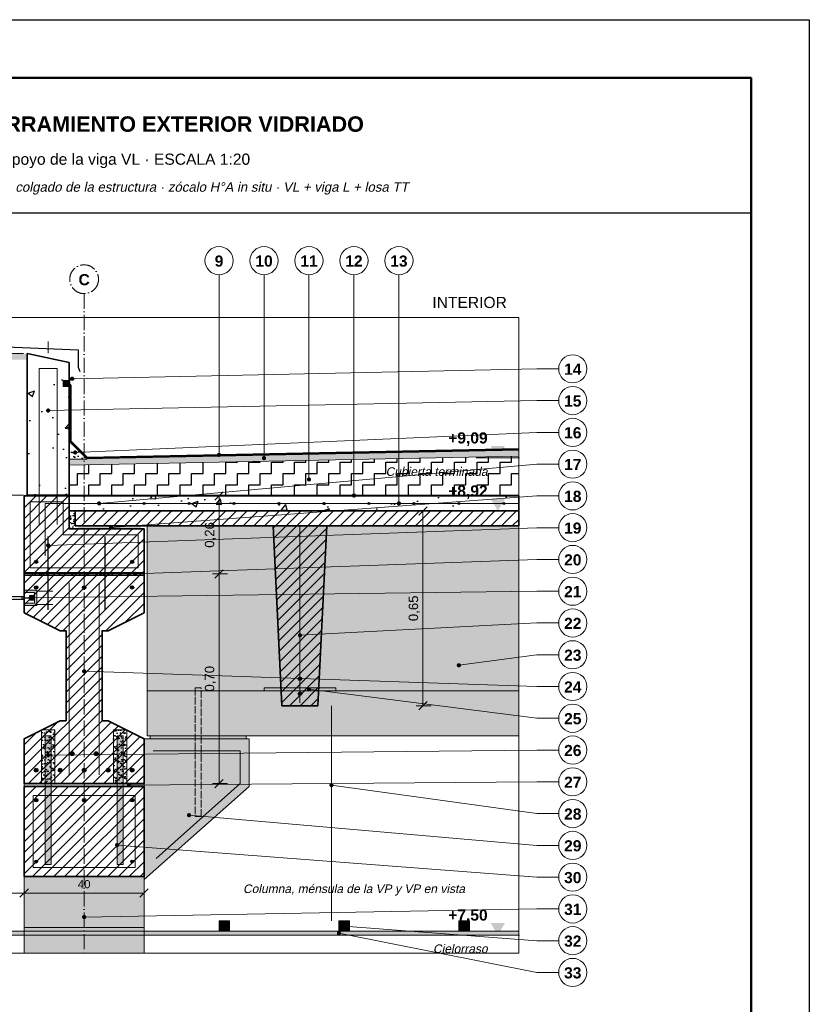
# Model space of a CAD drawing. Header units: millimetres. Extents: x 6 to 4194, y 6 to 5934.
# Tile 3 of 3: x 1560 to 4194, y 2649 to 5934. Entities that reach past the tile are written whole.
import ezdxf
from ezdxf.enums import TextEntityAlignment as Align

# ---------------------------------------------------------------- set-up
doc = ezdxf.new("R2010")
doc.units = ezdxf.units.MM
doc.header["$LTSCALE"] = 20
doc.linetypes.add('DASHDOT', pattern=[3.556, 2.54, -0.508, 0, -0.508])
doc.linetypes.add('DASHED', pattern=[1.524, 1.27, -0.254])
for name, color, linetype in [('A-ACERO', 250, 'Continuous'), ('A-AISLACION-EPS', 50, 'Continuous'), ('A-ALUMINIO', 253, 'Continuous'), ('A-ARMADURAS', 14, 'Continuous'), ('A-BARRERAS-MEMBRANAS', 7, 'Continuous'), ('A-CONTORNOS', 7, 'Continuous'), ('A-GROUT', 251, 'Continuous'), ('A-HORMIGON-INSITU', 33, 'Continuous'), ('A-HORMIGON-PREMOLDEADO', 8, 'Continuous'), ('A-MORTERO-CARPETAS', 252, 'Continuous'), ('A-NEOPRENO-SELLADORES', 7, 'Continuous'), ('A-PROYECCION-OCULTO', 8, 'DASHED'), ('A-VISTA', 8, 'Continuous'), ('X-COTAS', 3, 'Continuous'), ('X-EJES', 1, 'DASHDOT'), ('X-MARCO', 7, 'Continuous'), ('X-NIVELES', 7, 'Continuous'), ('X-REFERENCIAS', 1, 'Continuous'), ('X-TEXTOS', 7, 'Continuous')]:
    doc.layers.add(name, color=color, linetype=linetype)
doc.styles.add('ARIAL', font='arial.ttf')
doc.styles.add('ARIAL-B', font='arialbd.ttf')

msp = doc.modelspace()

# ---------------------------------------------------------------- hatches: boundary and pattern name
at = {"layer": 'A-ACERO', "true_color": 0x3b3b3b}
h = msp.add_hatch(color=250, dxfattribs=at)
h.dxf.hatch_style = 1
h.paths.add_polyline_path([(1510, 3935), (1520, 3935), (1520, 4000), (1575, 4000), (1575, 4010), (1520, 4010), (1520, 4075), (1510, 4075)])
h = msp.add_hatch(color=250, dxfattribs=at)
h.dxf.hatch_style = 1
h.paths.add_polyline_path([(1575, 3979), (1617, 3979), (1617, 4031), (1575, 4031), (1575, 4023), (1609, 4023), (1609, 3987), (1575, 3987)])
at = {"layer": 'A-ACERO', "true_color": 0x555555}
h = msp.add_hatch(color=251, dxfattribs=at)
h.dxf.hatch_style = 1
h.paths.add_polyline_path([(1593, 3997), (1609, 3997), (1609, 4013), (1593, 4013)])
at = {"layer": 'A-ACERO', "true_color": 0x3b3b3b}
h = msp.add_hatch(color=250, dxfattribs=at)
h.dxf.hatch_style = 1
h.paths.add_polyline_path([(1645, 3375), (1665, 3375), (1665, 3545), (1645, 3545)])
h = msp.add_hatch(color=250, dxfattribs=at)
h.dxf.hatch_style = 1
h.paths.add_polyline_path([(1885, 3375), (1905, 3375), (1905, 3545), (1885, 3545)])
h = msp.add_hatch(color=250, dxfattribs=at)
h.dxf.hatch_style = 1
h.paths.add_polyline_path([(1645, 3115), (1665, 3115), (1665, 3375), (1645, 3375)])
h = msp.add_hatch(color=250, dxfattribs=at)
h.dxf.hatch_style = 1
h.paths.add_polyline_path([(1885, 3115), (1905, 3115), (1905, 3375), (1885, 3375)])
at = {"layer": 'A-AISLACION-EPS'}
h = msp.add_hatch(dxfattribs=at)
h.set_pattern_fill('ZIGZAG', color=256, scale=6)
h.paths.add_polyline_path([(1725, 4348), (3225, 4348), (3225, 4478), (1725, 4448)])
at = {"layer": 'A-ALUMINIO', "true_color": 0x9aa3ab}
h = msp.add_hatch(color=253, dxfattribs=at)
h.dxf.hatch_style = 1
h.paths.add_polyline_path([(2225, 2892.5), (2260, 2892.5), (2260, 2927), (2225, 2927)])
h = msp.add_hatch(color=253, dxfattribs=at)
h.dxf.hatch_style = 1
h.paths.add_polyline_path([(2625, 2892.5), (2660, 2892.5), (2660, 2927), (2625, 2927)])
h = msp.add_hatch(color=253, dxfattribs=at)
h.dxf.hatch_style = 1
h.paths.add_polyline_path([(3025, 2892.5), (3060, 2892.5), (3060, 2927), (3025, 2927)])
at = {"layer": 'A-ARMADURAS'}
h = msp.add_hatch(color=256, dxfattribs=at)
h.dxf.hatch_style = 1
h.paths.add_polyline_path([(1828.4, 4320), (1828.2, 4321.1), (1827.8, 4322), (1827, 4322.8), (1826.1, 4323.2), (1825, 4323.4), (1823.9, 4323.2), (1823, 4322.8), (1822.2, 4322), (1821.8, 4321.1), (1821.6, 4320), (1821.8, 4318.9), (1822.2, 4318), (1823, 4317.2), (1823.9, 4316.8), (1825, 4316.6), (1826.1, 4316.8), (1827, 4317.2), (1827.8, 4318), (1828.2, 4318.9)])
h = msp.add_hatch(color=256, dxfattribs=at)
h.dxf.hatch_style = 1
h.paths.add_polyline_path([(1978.4, 4320), (1978.2, 4321.1), (1977.8, 4322), (1977, 4322.8), (1976.1, 4323.2), (1975, 4323.4), (1973.9, 4323.2), (1973, 4322.8), (1972.2, 4322), (1971.8, 4321.1), (1971.6, 4320), (1971.8, 4318.9), (1972.2, 4318), (1973, 4317.2), (1973.9, 4316.8), (1975, 4316.6), (1976.1, 4316.8), (1977, 4317.2), (1977.8, 4318), (1978.2, 4318.9)])
h = msp.add_hatch(color=256, dxfattribs=at)
h.dxf.hatch_style = 1
h.paths.add_polyline_path([(2128.4, 4320), (2128.2, 4321.1), (2127.8, 4322), (2127, 4322.8), (2126.1, 4323.2), (2125, 4323.4), (2123.9, 4323.2), (2123, 4322.8), (2122.2, 4322), (2121.8, 4321.1), (2121.6, 4320), (2121.8, 4318.9), (2122.2, 4318), (2123, 4317.2), (2123.9, 4316.8), (2125, 4316.6), (2126.1, 4316.8), (2127, 4317.2), (2127.8, 4318), (2128.2, 4318.9)])
h = msp.add_hatch(color=256, dxfattribs=at)
h.dxf.hatch_style = 1
h.paths.add_polyline_path([(2278.4, 4320), (2278.2, 4321.1), (2277.8, 4322), (2277, 4322.8), (2276.1, 4323.2), (2275, 4323.4), (2273.9, 4323.2), (2273, 4322.8), (2272.2, 4322), (2271.8, 4321.1), (2271.6, 4320), (2271.8, 4318.9), (2272.2, 4318), (2273, 4317.2), (2273.9, 4316.8), (2275, 4316.6), (2276.1, 4316.8), (2277, 4317.2), (2277.8, 4318), (2278.2, 4318.9)])
h = msp.add_hatch(color=256, dxfattribs=at)
h.dxf.hatch_style = 1
h.paths.add_polyline_path([(2428.4, 4320), (2428.2, 4321.1), (2427.8, 4322), (2427, 4322.8), (2426.1, 4323.2), (2425, 4323.4), (2423.9, 4323.2), (2423, 4322.8), (2422.2, 4322), (2421.8, 4321.1), (2421.6, 4320), (2421.8, 4318.9), (2422.2, 4318), (2423, 4317.2), (2423.9, 4316.8), (2425, 4316.6), (2426.1, 4316.8), (2427, 4317.2), (2427.8, 4318), (2428.2, 4318.9)])
h = msp.add_hatch(color=256, dxfattribs=at)
h.dxf.hatch_style = 1
h.paths.add_polyline_path([(2578.4, 4320), (2578.2, 4321.1), (2577.8, 4322), (2577, 4322.8), (2576.1, 4323.2), (2575, 4323.4), (2573.9, 4323.2), (2573, 4322.8), (2572.2, 4322), (2571.8, 4321.1), (2571.6, 4320), (2571.8, 4318.9), (2572.2, 4318), (2573, 4317.2), (2573.9, 4316.8), (2575, 4316.6), (2576.1, 4316.8), (2577, 4317.2), (2577.8, 4318), (2578.2, 4318.9)])
h = msp.add_hatch(color=256, dxfattribs=at)
h.dxf.hatch_style = 1
h.paths.add_polyline_path([(2728.4, 4320), (2728.2, 4321.1), (2727.8, 4322), (2727, 4322.8), (2726.1, 4323.2), (2725, 4323.4), (2723.9, 4323.2), (2723, 4322.8), (2722.2, 4322), (2721.8, 4321.1), (2721.6, 4320), (2721.8, 4318.9), (2722.2, 4318), (2723, 4317.2), (2723.9, 4316.8), (2725, 4316.6), (2726.1, 4316.8), (2727, 4317.2), (2727.8, 4318), (2728.2, 4318.9)])
h = msp.add_hatch(color=256, dxfattribs=at)
h.dxf.hatch_style = 1
h.paths.add_polyline_path([(2878.4, 4320), (2878.2, 4321.1), (2877.8, 4322), (2877, 4322.8), (2876.1, 4323.2), (2875, 4323.4), (2873.9, 4323.2), (2873, 4322.8), (2872.2, 4322), (2871.8, 4321.1), (2871.6, 4320), (2871.8, 4318.9), (2872.2, 4318), (2873, 4317.2), (2873.9, 4316.8), (2875, 4316.6), (2876.1, 4316.8), (2877, 4317.2), (2877.8, 4318), (2878.2, 4318.9)])
h = msp.add_hatch(color=256, dxfattribs=at)
h.dxf.hatch_style = 1
h.paths.add_polyline_path([(3028.4, 4320), (3028.2, 4321.1), (3027.8, 4322), (3027, 4322.8), (3026.1, 4323.2), (3025, 4323.4), (3023.9, 4323.2), (3023, 4322.8), (3022.2, 4322), (3021.8, 4321.1), (3021.6, 4320), (3021.8, 4318.9), (3022.2, 4318), (3023, 4317.2), (3023.9, 4316.8), (3025, 4316.6), (3026.1, 4316.8), (3027, 4317.2), (3027.8, 4318), (3028.2, 4318.9)])
h = msp.add_hatch(color=256, dxfattribs=at)
h.dxf.hatch_style = 1
h.paths.add_polyline_path([(3178.4, 4320), (3178.2, 4321.1), (3177.8, 4322), (3177, 4322.8), (3176.1, 4323.2), (3175, 4323.4), (3173.9, 4323.2), (3173, 4322.8), (3172.2, 4322), (3171.8, 4321.1), (3171.6, 4320), (3171.8, 4318.9), (3172.2, 4318), (3173, 4317.2), (3173.9, 4316.8), (3175, 4316.6), (3176.1, 4316.8), (3177, 4317.2), (3177.8, 4318), (3178.2, 4318.9)])
h = msp.add_hatch(color=256, dxfattribs=at)
h.dxf.hatch_style = 1
h.paths.add_polyline_path([(1620.2, 4125), (1619.9, 4126.6), (1619.2, 4128.1), (1618.1, 4129.2), (1616.6, 4129.9), (1615, 4130.2), (1613.4, 4129.9), (1611.9, 4129.2), (1610.8, 4128.1), (1610.1, 4126.6), (1609.8, 4125), (1610.1, 4123.4), (1610.8, 4121.9), (1611.9, 4120.8), (1613.4, 4120.1), (1615, 4119.8), (1616.6, 4120.1), (1618.1, 4120.8), (1619.2, 4121.9), (1619.9, 4123.4)])
h = msp.add_hatch(color=256, dxfattribs=at)
h.dxf.hatch_style = 1
h.paths.add_polyline_path([(1940.2, 4125), (1939.9, 4126.6), (1939.2, 4128.1), (1938.1, 4129.2), (1936.6, 4129.9), (1935, 4130.2), (1933.4, 4129.9), (1931.9, 4129.2), (1930.8, 4128.1), (1930.1, 4126.6), (1929.8, 4125), (1930.1, 4123.4), (1930.8, 4121.9), (1931.9, 4120.8), (1933.4, 4120.1), (1935, 4119.8), (1936.6, 4120.1), (1938.1, 4120.8), (1939.2, 4121.9), (1939.9, 4123.4)])
h = msp.add_hatch(color=256, dxfattribs=at)
h.dxf.hatch_style = 1
h.paths.add_polyline_path([(1620.6, 4040), (1620.3, 4041.7), (1619.5, 4043.3), (1618.3, 4044.5), (1616.7, 4045.3), (1615, 4045.6), (1613.3, 4045.3), (1611.7, 4044.5), (1610.5, 4043.3), (1609.7, 4041.7), (1609.4, 4040), (1609.7, 4038.3), (1610.5, 4036.7), (1611.7, 4035.5), (1613.3, 4034.7), (1615, 4034.4), (1616.7, 4034.7), (1618.3, 4035.5), (1619.5, 4036.7), (1620.3, 4038.3)])
h = msp.add_hatch(color=256, dxfattribs=at)
h.dxf.hatch_style = 1
h.paths.add_polyline_path([(1780.6, 4040), (1780.3, 4041.7), (1779.5, 4043.3), (1778.3, 4044.5), (1776.7, 4045.3), (1775, 4045.6), (1773.3, 4045.3), (1771.7, 4044.5), (1770.5, 4043.3), (1769.7, 4041.7), (1769.4, 4040), (1769.7, 4038.3), (1770.5, 4036.7), (1771.7, 4035.5), (1773.3, 4034.7), (1775, 4034.4), (1776.7, 4034.7), (1778.3, 4035.5), (1779.5, 4036.7), (1780.3, 4038.3)])
h = msp.add_hatch(color=256, dxfattribs=at)
h.dxf.hatch_style = 1
h.paths.add_polyline_path([(1940.6, 4040), (1940.3, 4041.7), (1939.5, 4043.3), (1938.3, 4044.5), (1936.7, 4045.3), (1935, 4045.6), (1933.3, 4045.3), (1931.7, 4044.5), (1930.5, 4043.3), (1929.7, 4041.7), (1929.4, 4040), (1929.7, 4038.3), (1930.5, 4036.7), (1931.7, 4035.5), (1933.3, 4034.7), (1935, 4034.4), (1936.7, 4034.7), (1938.3, 4035.5), (1939.5, 4036.7), (1940.3, 4038.3)])
h = msp.add_hatch(color=256, dxfattribs=at)
h.dxf.hatch_style = 1
h.paths.add_polyline_path([(2501, 3735), (2500.7, 3736.9), (2499.9, 3738.5), (2498.5, 3739.9), (2496.9, 3740.7), (2495, 3741), (2493.1, 3740.7), (2491.5, 3739.9), (2490.1, 3738.5), (2489.3, 3736.9), (2489, 3735), (2489.3, 3733.1), (2490.1, 3731.5), (2491.5, 3730.1), (2493.1, 3729.3), (2495, 3729), (2496.9, 3729.3), (2498.5, 3730.1), (2499.9, 3731.5), (2500.7, 3733.1)])
h = msp.add_hatch(color=256, dxfattribs=at)
h.dxf.hatch_style = 1
h.paths.add_polyline_path([(2501, 3685), (2500.7, 3686.9), (2499.9, 3688.5), (2498.5, 3689.9), (2496.9, 3690.7), (2495, 3691), (2493.1, 3690.7), (2491.5, 3689.9), (2490.1, 3688.5), (2489.3, 3686.9), (2489, 3685), (2489.3, 3683.1), (2490.1, 3681.5), (2491.5, 3680.1), (2493.1, 3679.3), (2495, 3679), (2496.9, 3679.3), (2498.5, 3680.1), (2499.9, 3681.5), (2500.7, 3683.1)])
h = msp.add_hatch(color=256, dxfattribs=at)
h.dxf.hatch_style = 1
h.paths.add_polyline_path([(1741.4, 3485), (1741.1, 3487), (1740.2, 3488.8), (1738.8, 3490.2), (1737, 3491.1), (1735, 3491.4), (1733, 3491.1), (1731.2, 3490.2), (1729.8, 3488.8), (1728.9, 3487), (1728.6, 3485), (1728.9, 3483), (1729.8, 3481.2), (1731.2, 3479.8), (1733, 3478.9), (1735, 3478.6), (1737, 3478.9), (1738.8, 3479.8), (1740.2, 3481.2), (1741.1, 3483)])
h = msp.add_hatch(color=256, dxfattribs=at)
h.dxf.hatch_style = 1
h.paths.add_polyline_path([(1821.4, 3485), (1821.1, 3487), (1820.2, 3488.8), (1818.8, 3490.2), (1817, 3491.1), (1815, 3491.4), (1813, 3491.1), (1811.2, 3490.2), (1809.8, 3488.8), (1808.9, 3487), (1808.6, 3485), (1808.9, 3483), (1809.8, 3481.2), (1811.2, 3479.8), (1813, 3478.9), (1815, 3478.6), (1817, 3478.9), (1818.8, 3479.8), (1820.2, 3481.2), (1821.1, 3483)])
h = msp.add_hatch(color=256, dxfattribs=at)
h.dxf.hatch_style = 1
h.paths.add_polyline_path([(1621.4, 3430), (1621.1, 3432), (1620.2, 3433.8), (1618.8, 3435.2), (1617, 3436.1), (1615, 3436.4), (1613, 3436.1), (1611.2, 3435.2), (1609.8, 3433.8), (1608.9, 3432), (1608.6, 3430), (1608.9, 3428), (1609.8, 3426.2), (1611.2, 3424.8), (1613, 3423.9), (1615, 3423.6), (1617, 3423.9), (1618.8, 3424.8), (1620.2, 3426.2), (1621.1, 3428)])
h = msp.add_hatch(color=256, dxfattribs=at)
h.dxf.hatch_style = 1
h.paths.add_polyline_path([(1701.4, 3430), (1701.1, 3432), (1700.2, 3433.8), (1698.8, 3435.2), (1697, 3436.1), (1695, 3436.4), (1693, 3436.1), (1691.2, 3435.2), (1689.8, 3433.8), (1688.9, 3432), (1688.6, 3430), (1688.9, 3428), (1689.8, 3426.2), (1691.2, 3424.8), (1693, 3423.9), (1695, 3423.6), (1697, 3423.9), (1698.8, 3424.8), (1700.2, 3426.2), (1701.1, 3428)])
h = msp.add_hatch(color=256, dxfattribs=at)
h.dxf.hatch_style = 1
h.paths.add_polyline_path([(1781.4, 3430), (1781.1, 3432), (1780.2, 3433.8), (1778.8, 3435.2), (1777, 3436.1), (1775, 3436.4), (1773, 3436.1), (1771.2, 3435.2), (1769.8, 3433.8), (1768.9, 3432), (1768.6, 3430), (1768.9, 3428), (1769.8, 3426.2), (1771.2, 3424.8), (1773, 3423.9), (1775, 3423.6), (1777, 3423.9), (1778.8, 3424.8), (1780.2, 3426.2), (1781.1, 3428)])
h = msp.add_hatch(color=256, dxfattribs=at)
h.dxf.hatch_style = 1
h.paths.add_polyline_path([(1861.4, 3430), (1861.1, 3432), (1860.2, 3433.8), (1858.8, 3435.2), (1857, 3436.1), (1855, 3436.4), (1853, 3436.1), (1851.2, 3435.2), (1849.8, 3433.8), (1848.9, 3432), (1848.6, 3430), (1848.9, 3428), (1849.8, 3426.2), (1851.2, 3424.8), (1853, 3423.9), (1855, 3423.6), (1857, 3423.9), (1858.8, 3424.8), (1860.2, 3426.2), (1861.1, 3428)])
h = msp.add_hatch(color=256, dxfattribs=at)
h.dxf.hatch_style = 1
h.paths.add_polyline_path([(1941.4, 3430), (1941.1, 3432), (1940.2, 3433.8), (1938.8, 3435.2), (1937, 3436.1), (1935, 3436.4), (1933, 3436.1), (1931.2, 3435.2), (1929.8, 3433.8), (1928.9, 3432), (1928.6, 3430), (1928.9, 3428), (1929.8, 3426.2), (1931.2, 3424.8), (1933, 3423.9), (1935, 3423.6), (1937, 3423.9), (1938.8, 3424.8), (1940.2, 3426.2), (1941.1, 3428)])
h = msp.add_hatch(color=256, dxfattribs=at)
h.dxf.hatch_style = 1
h.paths.add_polyline_path([(1621, 3330), (1620.7, 3331.9), (1619.9, 3333.5), (1618.5, 3334.9), (1616.9, 3335.7), (1615, 3336), (1613.1, 3335.7), (1611.5, 3334.9), (1610.1, 3333.5), (1609.3, 3331.9), (1609, 3330), (1609.3, 3328.1), (1610.1, 3326.5), (1611.5, 3325.1), (1613.1, 3324.3), (1615, 3324), (1616.9, 3324.3), (1618.5, 3325.1), (1619.9, 3326.5), (1620.7, 3328.1)])
h = msp.add_hatch(color=256, dxfattribs=at)
h.dxf.hatch_style = 1
h.paths.add_polyline_path([(1781, 3330), (1780.7, 3331.9), (1779.9, 3333.5), (1778.5, 3334.9), (1776.9, 3335.7), (1775, 3336), (1773.1, 3335.7), (1771.5, 3334.9), (1770.1, 3333.5), (1769.3, 3331.9), (1769, 3330), (1769.3, 3328.1), (1770.1, 3326.5), (1771.5, 3325.1), (1773.1, 3324.3), (1775, 3324), (1776.9, 3324.3), (1778.5, 3325.1), (1779.9, 3326.5), (1780.7, 3328.1)])
h = msp.add_hatch(color=256, dxfattribs=at)
h.dxf.hatch_style = 1
h.paths.add_polyline_path([(1941, 3330), (1940.7, 3331.9), (1939.9, 3333.5), (1938.5, 3334.9), (1936.9, 3335.7), (1935, 3336), (1933.1, 3335.7), (1931.5, 3334.9), (1930.1, 3333.5), (1929.3, 3331.9), (1929, 3330), (1929.3, 3328.1), (1930.1, 3326.5), (1931.5, 3325.1), (1933.1, 3324.3), (1935, 3324), (1936.9, 3324.3), (1938.5, 3325.1), (1939.9, 3326.5), (1940.7, 3328.1)])
h = msp.add_hatch(color=256, dxfattribs=at)
h.dxf.hatch_style = 1
h.paths.add_polyline_path([(1619.8, 3125), (1619.6, 3126.5), (1618.9, 3127.8), (1617.8, 3128.9), (1616.5, 3129.6), (1615, 3129.8), (1613.5, 3129.6), (1612.2, 3128.9), (1611.1, 3127.8), (1610.4, 3126.5), (1610.2, 3125), (1610.4, 3123.5), (1611.1, 3122.2), (1612.2, 3121.1), (1613.5, 3120.4), (1615, 3120.2), (1616.5, 3120.4), (1617.8, 3121.1), (1618.9, 3122.2), (1619.6, 3123.5)])
h = msp.add_hatch(color=256, dxfattribs=at)
h.dxf.hatch_style = 1
h.paths.add_polyline_path([(1939.8, 3125), (1939.6, 3126.5), (1938.9, 3127.8), (1937.8, 3128.9), (1936.5, 3129.6), (1935, 3129.8), (1933.5, 3129.6), (1932.2, 3128.9), (1931.1, 3127.8), (1930.4, 3126.5), (1930.2, 3125), (1930.4, 3123.5), (1931.1, 3122.2), (1932.2, 3121.1), (1933.5, 3120.4), (1935, 3120.2), (1936.5, 3120.4), (1937.8, 3121.1), (1938.9, 3122.2), (1939.6, 3123.5)])
at = {"layer": 'A-BARRERAS-MEMBRANAS', "true_color": 0x000000}
h = msp.add_hatch(color=18, dxfattribs=at)
h.dxf.hatch_style = 1
h.paths.add_polyline_path([(1575, 4345), (3225, 4345), (3225, 4348), (1575, 4348)])
at = {"layer": 'A-GROUT'}
h = msp.add_hatch(dxfattribs=at)
h.set_pattern_fill('AR-SAND', color=256, scale=0.4)
h.paths.add_polyline_path([(1725, 4235), (1745, 4235), (1745, 4295), (1725, 4295)])
h = msp.add_hatch(dxfattribs=at)
h.set_pattern_fill('AR-SAND', color=256, scale=0.4)
h.paths.add_polyline_path([(1575, 4080), (1975, 4080), (1975, 4090), (1575, 4090)])
h = msp.add_hatch(dxfattribs=at)
h.set_pattern_fill('AR-SAND', color=256, scale=0.4)
h.paths.add_polyline_path([(1633, 3385), (1677, 3385), (1677, 3565), (1633, 3565)])
h = msp.add_hatch(dxfattribs=at)
h.set_pattern_fill('AR-SAND', color=256, scale=0.4)
h.paths.add_polyline_path([(1873, 3385), (1917, 3385), (1917, 3565), (1873, 3565)])
at = {"layer": 'A-HORMIGON-INSITU'}
h = msp.add_hatch(dxfattribs=at)
h.set_pattern_fill('AR-CONC', color=256, scale=1.2)
h.paths.add_polyline_path([(1585, 4348), (1725, 4348), (1725, 4790), (1585, 4820)])
h = msp.add_hatch(dxfattribs=at)
h.set_pattern_fill('AR-CONC', color=256, scale=1.2)
h.paths.add_polyline_path([(1725, 4295), (3225, 4295), (3225, 4345), (1725, 4345)])
at = {"layer": 'A-HORMIGON-PREMOLDEADO'}
h = msp.add_hatch(dxfattribs=at)
h.set_pattern_fill('ANSI31', color=256, scale=8)
h.paths.add_polyline_path([(1575, 4085), (1975, 4085), (1975, 4235), (1725, 4235), (1725, 4345), (1575, 4345)])
h = msp.add_hatch(dxfattribs=at)
h.set_pattern_fill('ANSI31', color=256, scale=8)
h.paths.add_polyline_path([(1745, 4245), (3225, 4245), (3225, 4295), (1745, 4295)])
h = msp.add_hatch(dxfattribs=at)
h.set_pattern_fill('ANSI31', color=256, scale=8)
h.paths.add_polyline_path([(2405, 4245), (2585, 4245), (2555, 3645), (2435, 3645)])
h = msp.add_hatch(dxfattribs=at)
h.set_pattern_fill('ANSI31', color=256, scale=8)
h.paths.add_polyline_path([(1575, 3385), (1975, 3385), (1975, 3535), (1855, 3595), (1835, 3595), (1835, 3895), (1855, 3895), (1975, 3955), (1975, 4085), (1575, 4085), (1575, 3955), (1695, 3895), (1715, 3895), (1715, 3595), (1695, 3595), (1575, 3535)])
h = msp.add_hatch(dxfattribs=at)
h.set_pattern_fill('ANSI31', color=256, scale=8)
h.paths.add_polyline_path([(1575, 3075), (1975, 3075), (1975, 3375), (1575, 3375)])
at = {"layer": 'A-MORTERO-CARPETAS'}
h = msp.add_hatch(dxfattribs=at)
h.set_pattern_fill('AR-SAND', color=256, scale=0.6)
h.paths.add_polyline_path([(1725, 4468), (1785, 4468), (1725, 4528)])
h = msp.add_hatch(dxfattribs=at)
h.set_pattern_fill('AR-SAND', color=256, scale=0.6)
h.paths.add_polyline_path([(1725, 4448), (3225, 4478), (3225, 4498), (1725, 4468)])
at = {"layer": 'A-NEOPRENO-SELLADORES', "true_color": 0x222222}
h = msp.add_hatch(color=250, dxfattribs=at)
h.dxf.hatch_style = 1
h.paths.add_polyline_path([(1510, 4800), (1585, 4800), (1585, 4820), (1510, 4820)])
h = msp.add_hatch(color=250, dxfattribs=at)
h.dxf.hatch_style = 1
h.paths.add_polyline_path([(1706, 4711), (1724, 4711), (1724, 4729), (1706, 4729)])
at = {"layer": 'A-NEOPRENO-SELLADORES', "true_color": 0x111111}
h = msp.add_hatch(color=250, dxfattribs=at)
h.dxf.hatch_style = 1
h.paths.add_polyline_path([(1755, 4235), (1965, 4235), (1965, 4245), (1755, 4245)])
h = msp.add_hatch(color=250, dxfattribs=at)
h.dxf.hatch_style = 1
h.paths.add_polyline_path([(2375, 3695), (2615, 3695), (2615, 3705), (2375, 3705)])
h = msp.add_hatch(color=250, dxfattribs=at)
h.dxf.hatch_style = 1
h.paths.add_polyline_path([(1995, 3535), (2315, 3535), (2315, 3545), (1995, 3545)])
h = msp.add_hatch(color=250, dxfattribs=at)
h.dxf.hatch_style = 1
h.paths.add_polyline_path([(1575, 3375), (1975, 3375), (1975, 3385), (1575, 3385)])
at = {"layer": 'A-VISTA', "true_color": 0xe9ebed}
h = msp.add_hatch(color=7, dxfattribs=at)
h.dxf.hatch_style = 1
h.paths.add_polyline_path([(1985, 3545), (3225, 3545), (3225, 4245), (1985, 4245)])
at = {"layer": 'A-VISTA', "true_color": 0xe3e6e8}
h = msp.add_hatch(color=254, dxfattribs=at)
h.dxf.hatch_style = 1
h.paths.add_polyline_path([(1975, 3535), (2325, 3535), (2325, 3375), (1975, 3065)])
at = {"layer": 'A-VISTA', "true_color": 0xeceeef}
h = msp.add_hatch(color=7, dxfattribs=at)
h.dxf.hatch_style = 1
h.paths.add_polyline_path([(1575, 2820), (1975, 2820), (1975, 3075), (1575, 3075)])
at = {"layer": 'A-VISTA', "true_color": 0xf2f2f2}
h = msp.add_hatch(color=7, dxfattribs=at)
h.dxf.hatch_style = 1
h.paths.add_polyline_path([(1515, 2880), (3225, 2880), (3225, 2892.5), (1515, 2892.5)])
at = {"layer": 'X-NIVELES'}
h = msp.add_hatch(color=7, dxfattribs=at)
h.dxf.hatch_style = 1
h.paths.add_polyline_path([(3155, 4472), (3131, 4512), (3179, 4512)])
h = msp.add_hatch(color=7, dxfattribs=at)
h.dxf.hatch_style = 1
h.paths.add_polyline_path([(3155, 4295), (3131, 4335), (3179, 4335)])
h = msp.add_hatch(color=7, dxfattribs=at)
h.dxf.hatch_style = 1
h.paths.add_polyline_path([(3155, 2880), (3131, 2920), (3179, 2920)])
at = {"layer": 'X-REFERENCIAS'}
h = msp.add_hatch(color=7, dxfattribs=at)
h.dxf.hatch_style = 1
h.paths.add_polyline_path([(1742, 4736), (1741.7, 4738.2), (1740.7, 4740.1), (1739.1, 4741.7), (1737.2, 4742.7), (1735, 4743), (1732.8, 4742.7), (1730.9, 4741.7), (1729.3, 4740.1), (1728.3, 4738.2), (1728, 4736), (1728.3, 4733.8), (1729.3, 4731.9), (1730.9, 4730.3), (1732.8, 4729.3), (1735, 4729), (1737.2, 4729.3), (1739.1, 4730.3), (1740.7, 4731.9), (1741.7, 4733.8)])
h = msp.add_hatch(color=7, dxfattribs=at)
h.dxf.hatch_style = 1
h.paths.add_polyline_path([(1662, 4630), (1661.7, 4632.2), (1660.7, 4634.1), (1659.1, 4635.7), (1657.2, 4636.7), (1655, 4637), (1652.8, 4636.7), (1650.9, 4635.7), (1649.3, 4634.1), (1648.3, 4632.2), (1648, 4630), (1648.3, 4627.8), (1649.3, 4625.9), (1650.9, 4624.3), (1652.8, 4623.3), (1655, 4623), (1657.2, 4623.3), (1659.1, 4624.3), (1660.7, 4625.9), (1661.7, 4627.8)])
h = msp.add_hatch(color=7, dxfattribs=at)
h.dxf.hatch_style = 1
h.paths.add_polyline_path([(1752, 4490), (1751.7, 4492.2), (1750.7, 4494.1), (1749.1, 4495.7), (1747.2, 4496.7), (1745, 4497), (1742.8, 4496.7), (1740.9, 4495.7), (1739.3, 4494.1), (1738.3, 4492.2), (1738, 4490), (1738.3, 4487.8), (1739.3, 4485.9), (1740.9, 4484.3), (1742.8, 4483.3), (1745, 4483), (1747.2, 4483.3), (1749.1, 4484.3), (1750.7, 4485.9), (1751.7, 4487.8)])
h = msp.add_hatch(color=7, dxfattribs=at)
h.dxf.hatch_style = 1
h.paths.add_polyline_path([(2232, 4482), (2231.7, 4484.2), (2230.7, 4486.1), (2229.1, 4487.7), (2227.2, 4488.7), (2225, 4489), (2222.8, 4488.7), (2220.9, 4487.7), (2219.3, 4486.1), (2218.3, 4484.2), (2218, 4482), (2218.3, 4479.8), (2219.3, 4477.9), (2220.9, 4476.3), (2222.8, 4475.3), (2225, 4475), (2227.2, 4475.3), (2229.1, 4476.3), (2230.7, 4477.9), (2231.7, 4479.8)])
h = msp.add_hatch(color=7, dxfattribs=at)
h.dxf.hatch_style = 1
h.paths.add_polyline_path([(2382, 4471), (2381.7, 4473.2), (2380.7, 4475.1), (2379.1, 4476.7), (2377.2, 4477.7), (2375, 4478), (2372.8, 4477.7), (2370.9, 4476.7), (2369.3, 4475.1), (2368.3, 4473.2), (2368, 4471), (2368.3, 4468.8), (2369.3, 4466.9), (2370.9, 4465.3), (2372.8, 4464.3), (2375, 4464), (2377.2, 4464.3), (2379.1, 4465.3), (2380.7, 4466.9), (2381.7, 4468.8)])
h = msp.add_hatch(color=7, dxfattribs=at)
h.dxf.hatch_style = 1
h.paths.add_polyline_path([(2532, 4400), (2531.7, 4402.2), (2530.7, 4404.1), (2529.1, 4405.7), (2527.2, 4406.7), (2525, 4407), (2522.8, 4406.7), (2520.9, 4405.7), (2519.3, 4404.1), (2518.3, 4402.2), (2518, 4400), (2518.3, 4397.8), (2519.3, 4395.9), (2520.9, 4394.3), (2522.8, 4393.3), (2525, 4393), (2527.2, 4393.3), (2529.1, 4394.3), (2530.7, 4395.9), (2531.7, 4397.8)])
h = msp.add_hatch(color=7, dxfattribs=at)
h.dxf.hatch_style = 1
h.paths.add_polyline_path([(2682, 4346.5), (2681.7, 4348.7), (2680.7, 4350.6), (2679.1, 4352.2), (2677.2, 4353.2), (2675, 4353.5), (2672.8, 4353.2), (2670.9, 4352.2), (2669.3, 4350.6), (2668.3, 4348.7), (2668, 4346.5), (2668.3, 4344.3), (2669.3, 4342.4), (2670.9, 4340.8), (2672.8, 4339.8), (2675, 4339.5), (2677.2, 4339.8), (2679.1, 4340.8), (2680.7, 4342.4), (2681.7, 4344.3)])
h = msp.add_hatch(color=7, dxfattribs=at)
h.dxf.hatch_style = 1
h.paths.add_polyline_path([(1832, 4320), (1831.7, 4322.2), (1830.7, 4324.1), (1829.1, 4325.7), (1827.2, 4326.7), (1825, 4327), (1822.8, 4326.7), (1820.9, 4325.7), (1819.3, 4324.1), (1818.3, 4322.2), (1818, 4320), (1818.3, 4317.8), (1819.3, 4315.9), (1820.9, 4314.3), (1822.8, 4313.3), (1825, 4313), (1827.2, 4313.3), (1829.1, 4314.3), (1830.7, 4315.9), (1831.7, 4317.8)])
h = msp.add_hatch(color=7, dxfattribs=at)
h.dxf.hatch_style = 1
h.paths.add_polyline_path([(2832, 4320), (2831.7, 4322.2), (2830.7, 4324.1), (2829.1, 4325.7), (2827.2, 4326.7), (2825, 4327), (2822.8, 4326.7), (2820.9, 4325.7), (2819.3, 4324.1), (2818.3, 4322.2), (2818, 4320), (2818.3, 4317.8), (2819.3, 4315.9), (2820.9, 4314.3), (2822.8, 4313.3), (2825, 4313), (2827.2, 4313.3), (2829.1, 4314.3), (2830.7, 4315.9), (2831.7, 4317.8)])
h = msp.add_hatch(color=7, dxfattribs=at)
h.dxf.hatch_style = 1
h.paths.add_polyline_path([(1872, 4240), (1871.7, 4242.2), (1870.7, 4244.1), (1869.1, 4245.7), (1867.2, 4246.7), (1865, 4247), (1862.8, 4246.7), (1860.9, 4245.7), (1859.3, 4244.1), (1858.3, 4242.2), (1858, 4240), (1858.3, 4237.8), (1859.3, 4235.9), (1860.9, 4234.3), (1862.8, 4233.3), (1865, 4233), (1867.2, 4233.3), (1869.1, 4234.3), (1870.7, 4235.9), (1871.7, 4237.8)])
h = msp.add_hatch(color=7, dxfattribs=at)
h.dxf.hatch_style = 1
h.paths.add_polyline_path([(1662, 4180), (1661.7, 4182.2), (1660.7, 4184.1), (1659.1, 4185.7), (1657.2, 4186.7), (1655, 4187), (1652.8, 4186.7), (1650.9, 4185.7), (1649.3, 4184.1), (1648.3, 4182.2), (1648, 4180), (1648.3, 4177.8), (1649.3, 4175.9), (1650.9, 4174.3), (1652.8, 4173.3), (1655, 4173), (1657.2, 4173.3), (1659.1, 4174.3), (1660.7, 4175.9), (1661.7, 4177.8)])
h = msp.add_hatch(color=7, dxfattribs=at)
h.dxf.hatch_style = 1
h.paths.add_polyline_path([(1952, 4085), (1951.7, 4087.2), (1950.7, 4089.1), (1949.1, 4090.7), (1947.2, 4091.7), (1945, 4092), (1942.8, 4091.7), (1940.9, 4090.7), (1939.3, 4089.1), (1938.3, 4087.2), (1938, 4085), (1938.3, 4082.8), (1939.3, 4080.9), (1940.9, 4079.3), (1942.8, 4078.3), (1945, 4078), (1947.2, 4078.3), (1949.1, 4079.3), (1950.7, 4080.9), (1951.7, 4082.8)])
h = msp.add_hatch(color=7, dxfattribs=at)
h.dxf.hatch_style = 1
h.paths.add_polyline_path([(1604, 4005), (1603.7, 4007.2), (1602.7, 4009.1), (1601.1, 4010.7), (1599.2, 4011.7), (1597, 4012), (1594.8, 4011.7), (1592.9, 4010.7), (1591.3, 4009.1), (1590.3, 4007.2), (1590, 4005), (1590.3, 4002.8), (1591.3, 4000.9), (1592.9, 3999.3), (1594.8, 3998.3), (1597, 3998), (1599.2, 3998.3), (1601.1, 3999.3), (1602.7, 4000.9), (1603.7, 4002.8)])
h = msp.add_hatch(color=7, dxfattribs=at)
h.dxf.hatch_style = 1
h.paths.add_polyline_path([(2502, 3880), (2501.7, 3882.2), (2500.7, 3884.1), (2499.1, 3885.7), (2497.2, 3886.7), (2495, 3887), (2492.8, 3886.7), (2490.9, 3885.7), (2489.3, 3884.1), (2488.3, 3882.2), (2488, 3880), (2488.3, 3877.8), (2489.3, 3875.9), (2490.9, 3874.3), (2492.8, 3873.3), (2495, 3873), (2497.2, 3873.3), (2499.1, 3874.3), (2500.7, 3875.9), (2501.7, 3877.8)])
h = msp.add_hatch(color=7, dxfattribs=at)
h.dxf.hatch_style = 1
h.paths.add_polyline_path([(3032, 3780), (3031.7, 3782.2), (3030.7, 3784.1), (3029.1, 3785.7), (3027.2, 3786.7), (3025, 3787), (3022.8, 3786.7), (3020.9, 3785.7), (3019.3, 3784.1), (3018.3, 3782.2), (3018, 3780), (3018.3, 3777.8), (3019.3, 3775.9), (3020.9, 3774.3), (3022.8, 3773.3), (3025, 3773), (3027.2, 3773.3), (3029.1, 3774.3), (3030.7, 3775.9), (3031.7, 3777.8)])
h = msp.add_hatch(color=7, dxfattribs=at)
h.dxf.hatch_style = 1
h.paths.add_polyline_path([(1782, 3760), (1781.7, 3762.2), (1780.7, 3764.1), (1779.1, 3765.7), (1777.2, 3766.7), (1775, 3767), (1772.8, 3766.7), (1770.9, 3765.7), (1769.3, 3764.1), (1768.3, 3762.2), (1768, 3760), (1768.3, 3757.8), (1769.3, 3755.9), (1770.9, 3754.3), (1772.8, 3753.3), (1775, 3753), (1777.2, 3753.3), (1779.1, 3754.3), (1780.7, 3755.9), (1781.7, 3757.8)])
h = msp.add_hatch(color=7, dxfattribs=at)
h.dxf.hatch_style = 1
h.paths.add_polyline_path([(2532, 3700), (2531.7, 3702.2), (2530.7, 3704.1), (2529.1, 3705.7), (2527.2, 3706.7), (2525, 3707), (2522.8, 3706.7), (2520.9, 3705.7), (2519.3, 3704.1), (2518.3, 3702.2), (2518, 3700), (2518.3, 3697.8), (2519.3, 3695.9), (2520.9, 3694.3), (2522.8, 3693.3), (2525, 3693), (2527.2, 3693.3), (2529.1, 3694.3), (2530.7, 3695.9), (2531.7, 3697.8)])
h = msp.add_hatch(color=7, dxfattribs=at)
h.dxf.hatch_style = 1
h.paths.add_polyline_path([(1662, 3480), (1661.7, 3482.2), (1660.7, 3484.1), (1659.1, 3485.7), (1657.2, 3486.7), (1655, 3487), (1652.8, 3486.7), (1650.9, 3485.7), (1649.3, 3484.1), (1648.3, 3482.2), (1648, 3480), (1648.3, 3477.8), (1649.3, 3475.9), (1650.9, 3474.3), (1652.8, 3473.3), (1655, 3473), (1657.2, 3473.3), (1659.1, 3474.3), (1660.7, 3475.9), (1661.7, 3477.8)])
h = msp.add_hatch(color=7, dxfattribs=at)
h.dxf.hatch_style = 1
h.paths.add_polyline_path([(1932, 3380), (1931.7, 3382.2), (1930.7, 3384.1), (1929.1, 3385.7), (1927.2, 3386.7), (1925, 3387), (1922.8, 3386.7), (1920.9, 3385.7), (1919.3, 3384.1), (1918.3, 3382.2), (1918, 3380), (1918.3, 3377.8), (1919.3, 3375.9), (1920.9, 3374.3), (1922.8, 3373.3), (1925, 3373), (1927.2, 3373.3), (1929.1, 3374.3), (1930.7, 3375.9), (1931.7, 3377.8)])
h = msp.add_hatch(color=7, dxfattribs=at)
h.dxf.hatch_style = 1
h.paths.add_polyline_path([(2607, 3380), (2606.7, 3382.2), (2605.7, 3384.1), (2604.1, 3385.7), (2602.2, 3386.7), (2600, 3387), (2597.8, 3386.7), (2595.9, 3385.7), (2594.3, 3384.1), (2593.3, 3382.2), (2593, 3380), (2593.3, 3377.8), (2594.3, 3375.9), (2595.9, 3374.3), (2597.8, 3373.3), (2600, 3373), (2602.2, 3373.3), (2604.1, 3374.3), (2605.7, 3375.9), (2606.7, 3377.8)])
h = msp.add_hatch(color=7, dxfattribs=at)
h.dxf.hatch_style = 1
h.paths.add_polyline_path([(2132, 3280), (2131.7, 3282.2), (2130.7, 3284.1), (2129.1, 3285.7), (2127.2, 3286.7), (2125, 3287), (2122.8, 3286.7), (2120.9, 3285.7), (2119.3, 3284.1), (2118.3, 3282.2), (2118, 3280), (2118.3, 3277.8), (2119.3, 3275.9), (2120.9, 3274.3), (2122.8, 3273.3), (2125, 3273), (2127.2, 3273.3), (2129.1, 3274.3), (2130.7, 3275.9), (2131.7, 3277.8)])
h = msp.add_hatch(color=7, dxfattribs=at)
h.dxf.hatch_style = 1
h.paths.add_polyline_path([(1892, 3180), (1891.7, 3182.2), (1890.7, 3184.1), (1889.1, 3185.7), (1887.2, 3186.7), (1885, 3187), (1882.8, 3186.7), (1880.9, 3185.7), (1879.3, 3184.1), (1878.3, 3182.2), (1878, 3180), (1878.3, 3177.8), (1879.3, 3175.9), (1880.9, 3174.3), (1882.8, 3173.3), (1885, 3173), (1887.2, 3173.3), (1889.1, 3174.3), (1890.7, 3175.9), (1891.7, 3177.8)])
h = msp.add_hatch(color=7, dxfattribs=at)
h.dxf.hatch_style = 1
h.paths.add_polyline_path([(1782, 2940), (1781.7, 2942.2), (1780.7, 2944.1), (1779.1, 2945.7), (1777.2, 2946.7), (1775, 2947), (1772.8, 2946.7), (1770.9, 2945.7), (1769.3, 2944.1), (1768.3, 2942.2), (1768, 2940), (1768.3, 2937.8), (1769.3, 2935.9), (1770.9, 2934.3), (1772.8, 2933.3), (1775, 2933), (1777.2, 2933.3), (1779.1, 2934.3), (1780.7, 2935.9), (1781.7, 2937.8)])
h = msp.add_hatch(color=7, dxfattribs=at)
h.dxf.hatch_style = 1
h.paths.add_polyline_path([(2632, 2886), (2631.7, 2888.2), (2630.7, 2890.1), (2629.1, 2891.7), (2627.2, 2892.7), (2625, 2893), (2622.8, 2892.7), (2620.9, 2891.7), (2619.3, 2890.1), (2618.3, 2888.2), (2618, 2886), (2618.3, 2883.8), (2619.3, 2881.9), (2620.9, 2880.3), (2622.8, 2879.3), (2625, 2879), (2627.2, 2879.3), (2629.1, 2880.3), (2630.7, 2881.9), (2631.7, 2883.8)])
h = msp.add_hatch(color=7, dxfattribs=at)
h.dxf.hatch_style = 1
h.paths.add_polyline_path([(2649, 2910), (2648.7, 2912.2), (2647.7, 2914.1), (2646.1, 2915.7), (2644.2, 2916.7), (2642, 2917), (2639.8, 2916.7), (2637.9, 2915.7), (2636.3, 2914.1), (2635.3, 2912.2), (2635, 2910), (2635.3, 2907.8), (2636.3, 2905.9), (2637.9, 2904.3), (2639.8, 2903.3), (2642, 2903), (2644.2, 2903.3), (2646.1, 2904.3), (2647.7, 2905.9), (2648.7, 2907.8)])

# ---------------------------------------------------------------- linework, layer by layer
at = {"layer": 'A-ARMADURAS', "lineweight": 20}
for points in [[(1625, 4250), (1625, 4770), (1685, 4770), (1685, 4250)], [(1645, 4145), (1645, 4320), (1965, 4320)]]:
    msp.add_lwpolyline(points, dxfattribs=at)
at = {"layer": 'A-ARMADURAS', "lineweight": 13}
for points in [[(1595, 4105), (1955, 4105), (1955, 4215), (1705, 4215), (1705, 4325), (1595, 4325), (1595, 4105)], [(1755, 4320), (3225, 4320)], [(2495, 3655), (2495, 4245)], [(1725, 3415), (1725, 4055)], [(1825, 3415), (1825, 4055)], [(2005, 3495), (2295, 3495), (2295, 3385), (2015, 3135)], [(1605, 3105), (1945, 3105), (1945, 3345), (1605, 3345), (1605, 3105)]]:
    msp.add_lwpolyline(points, dxfattribs=at)
at = {"layer": 'A-ARMADURAS', "lineweight": 25}
for points in [[(1655, 3965), (1655, 4210)], [(1845, 3965), (1845, 4210)]]:
    msp.add_lwpolyline(points, dxfattribs=at)
at = {"layer": 'A-ARMADURAS'}
for centre, radius in [((1825, 4320), 3.4), ((1975, 4320), 3.4), ((2125, 4320), 3.4), ((2275, 4320), 3.4), ((2425, 4320), 3.4), ((2575, 4320), 3.4), ((2725, 4320), 3.4), ((2875, 4320), 3.4), ((3025, 4320), 3.4), ((3175, 4320), 3.4), ((1615, 4125), 5.2), ((1935, 4125), 5.2), ((1615, 4040), 5.6), ((1775, 4040), 5.6), ((1935, 4040), 5.6), ((2495, 3735), 6), ((2495, 3685), 6), ((1735, 3485), 6.4), ((1815, 3485), 6.4), ((1615, 3430), 6.4), ((1695, 3430), 6.4), ((1775, 3430), 6.4), ((1855, 3430), 6.4), ((1935, 3430), 6.4), ((1615, 3330), 6), ((1775, 3330), 6), ((1935, 3330), 6), ((1615, 3125), 4.8), ((1935, 3125), 4.8)]:
    msp.add_circle(centre, radius, dxfattribs=at)
at = {"layer": 'A-CONTORNOS', "lineweight": 30}
for points in [[(1275, 4760), (1273, 4780), (1273, 4852), (1755, 4832), (1755, 4775), (1761, 4760)], [(1565, 4005), (1597, 4005)]]:
    msp.add_lwpolyline(points, dxfattribs=at)
at = {"layer": 'A-CONTORNOS', "lineweight": 18}
for points in [[(1655, 4821), (1655, 4860)], [(1745, 4736), (1727, 4736), (1727, 4680)]]:
    msp.add_lwpolyline(points, dxfattribs=at)
at = {"layer": 'A-CONTORNOS', "lineweight": 35}
for points in [[(1585, 4348), (1725, 4348), (1725, 4790), (1585, 4820)], [(1575, 4085), (1975, 4085), (1975, 4235), (1725, 4235), (1725, 4345), (1575, 4345)], [(1725, 4295), (3225, 4295), (3225, 4345), (1725, 4345)], [(1745, 4245), (3225, 4245), (3225, 4295), (1745, 4295)], [(2405, 4245), (2585, 4245), (2555, 3645), (2435, 3645)], [(1575, 3385), (1975, 3385), (1975, 3535), (1855, 3595), (1835, 3595), (1835, 3895), (1855, 3895), (1975, 3955), (1975, 4085), (1575, 4085), (1575, 3955), (1695, 3895), (1715, 3895), (1715, 3595), (1695, 3595), (1575, 3535)], [(1575, 3075), (1975, 3075), (1975, 3375), (1575, 3375)]]:
    msp.add_lwpolyline(points, close=True, dxfattribs=at)
at = {"layer": 'A-CONTORNOS', "lineweight": 13}
for points in [[(1705, 4710), (1725, 4710), (1725, 4730), (1705, 4730)], [(1510, 3935), (1520, 3935), (1520, 4000), (1575, 4000), (1575, 4010), (1520, 4010), (1520, 4075), (1510, 4075)], [(1575, 4080), (1975, 4080), (1975, 4090), (1575, 4090)], [(1575, 3979), (1617, 3979), (1617, 4031), (1575, 4031), (1575, 4023), (1609, 4023), (1609, 3987), (1575, 3987)], [(1593, 3997), (1609, 3997), (1609, 4013), (1593, 4013)], [(1633, 3385), (1677, 3385), (1677, 3565), (1633, 3565)], [(1873, 3385), (1917, 3385), (1917, 3565), (1873, 3565)], [(1645, 3375), (1665, 3375), (1665, 3545), (1645, 3545)], [(1885, 3375), (1905, 3375), (1905, 3545), (1885, 3545)], [(1575, 3375), (1975, 3375), (1975, 3385), (1575, 3385)], [(1645, 3115), (1665, 3115), (1665, 3375), (1645, 3375)], [(1885, 3115), (1905, 3115), (1905, 3375), (1885, 3375)]]:
    msp.add_lwpolyline(points, close=True, dxfattribs=at)
at = {"layer": 'A-CONTORNOS', "lineweight": 50}
msp.add_lwpolyline([(3225, 4501.6), (1785, 4472), (1729, 4528), (1729, 4715), (1710, 4720)], dxfattribs=at)
at = {"layer": 'A-CONTORNOS', "lineweight": 18}
for points in [[(1725, 4468), (1785, 4468), (1725, 4528)], [(1725, 4448), (3225, 4478), (3225, 4498), (1725, 4468)], [(1725, 4348), (3225, 4348), (3225, 4478), (1725, 4448)], [(1515, 2880), (3225, 2880), (3225, 2892.5), (1515, 2892.5)]]:
    msp.add_lwpolyline(points, close=True, dxfattribs=at)
at = {"layer": 'A-CONTORNOS', "lineweight": 13}
for points in [[(1617, 4027), (1670, 4027)], [(1617, 3983), (1670, 3983)], [(1985, 3695), (3225, 3695)], [(2600, 2927), (2600, 3645)], [(1575, 2905), (1975, 2905)]]:
    msp.add_lwpolyline(points, dxfattribs=at)
at = {"layer": 'A-PROYECCION-OCULTO', "lineweight": 13}
msp.add_lwpolyline([(2145, 3275), (2165, 3275), (2165, 3705), (2145, 3705)], close=True, dxfattribs=at)
at = {"layer": 'A-VISTA', "lineweight": 13}
for points in [[(1985, 3545), (3225, 3545), (3225, 4245), (1985, 4245)], [(2375, 3695), (2615, 3695), (2615, 3705), (2375, 3705)], [(1995, 3535), (2315, 3535), (2315, 3545), (1995, 3545)], [(1575, 2820), (1975, 2820), (1975, 3075), (1575, 3075)], [(2225, 2892.5), (2260, 2892.5), (2260, 2927), (2225, 2927)], [(2625, 2892.5), (2660, 2892.5), (2660, 2927), (2625, 2927)], [(3025, 2892.5), (3060, 2892.5), (3060, 2927), (3025, 2927)]]:
    msp.add_lwpolyline(points, close=True, dxfattribs=at)
at = {"layer": 'A-VISTA', "lineweight": 18}
msp.add_lwpolyline([(1975, 3535), (2325, 3535), (2325, 3375), (1975, 3065)], close=True, dxfattribs=at)
at = {"layer": 'X-COTAS', "lineweight": 13}
for points in [[(1523, 4820), (1573, 4820)], [(1523, 4348), (1573, 4348)], [(2203, 4345), (2253, 4345)], [(2225, 4085), (2225, 4345)], [(2883, 4295), (2933, 4295)], [(2905, 3645), (2905, 4295)], [(2203, 4085), (2253, 4085)], [(2203, 4085), (2253, 4085)], [(2225, 3385), (2225, 4085)], [(2883, 3645), (2933, 3645)], [(2203, 3385), (2253, 3385)], [(1575, 3042), (1575, 2998)], [(1575, 3042), (1575, 2998)], [(1975, 3042), (1975, 2998)], [(1507, 3020), (1575, 3020)], [(1575, 3020), (1975, 3020)]]:
    msp.add_lwpolyline(points, dxfattribs=at)
at = {"layer": 'X-COTAS', "lineweight": 25}
for points in [[(2211, 4331), (2239, 4359)], [(2891, 4281), (2919, 4309)], [(2211, 4071), (2239, 4099)], [(2211, 4071), (2239, 4099)], [(2891, 3631), (2919, 3659)], [(2211, 3371), (2239, 3399)], [(1561, 3006), (1589, 3034)], [(1561, 3006), (1589, 3034)], [(1961, 3006), (1989, 3034)]]:
    msp.add_lwpolyline(points, dxfattribs=at)
at = {"layer": 'X-EJES', "color": 12, "lineweight": 13, "true_color": 0xcc0000}
msp.add_lwpolyline([(1775, 5020), (1775, 2820)], dxfattribs=at)
at = {"layer": 'X-EJES', "color": 12, "lineweight": 18, "true_color": 0xcc0000}
msp.add_circle((1775, 5068), 48, dxfattribs=at)
at = {"layer": 'X-MARCO', "lineweight": 30}
msp.add_lwpolyline([(6, 5934), (4194, 5934), (4194, 6), (6, 6)], close=True, dxfattribs=at)
at = {"layer": 'X-MARCO', "lineweight": 50}
msp.add_lwpolyline([(200, 5740), (4000, 5740), (4000, 200), (200, 200)], close=True, dxfattribs=at)
at = {"layer": 'X-NIVELES', "lineweight": 13}
for points in [[(3083, 4472), (3227, 4472)], [(3083, 4295), (3227, 4295)], [(3083, 2880), (3227, 2880)]]:
    msp.add_lwpolyline(points, dxfattribs=at)
at = {"layer": 'X-REFERENCIAS', "lineweight": 13}
for points in [[(2225, 4482), (2225, 5083)], [(2375, 4471), (2375, 5083)], [(2525, 4400), (2525, 5083)], [(2675, 4346.5), (2675, 5083)], [(2825, 4320), (2825, 5083)], [(1735, 4736), (3285, 4769.1), (3358, 4769.1)], [(1655, 4630), (3285, 4663.1), (3358, 4663.1)], [(1745, 4490), (3285, 4557.1), (3358, 4557.1)], [(1825, 4320), (3285, 4451.1), (3358, 4451.1)], [(1865, 4240), (3285, 4345.1), (3358, 4345.1)], [(1655, 4180), (3285, 4239.1), (3358, 4239.1)], [(1945, 4085), (3285, 4133.1), (3358, 4133.1)], [(1597, 4005), (3285, 4027.1), (3358, 4027.1)], [(2495, 3880), (3285, 3921.1), (3358, 3921.1)], [(3025, 3780), (3285, 3815.1), (3358, 3815.1)], [(1775, 3760), (3285, 3709.1), (3358, 3709.1)], [(2525, 3700), (3285, 3603.1), (3358, 3603.1)], [(1655, 3480), (3285, 3497.1), (3358, 3497.1)], [(1925, 3380), (3285, 3391.1), (3358, 3391.1)], [(2600, 3380), (3285, 3285.1), (3358, 3285.1)], [(2125, 3280), (3285, 3179.1), (3358, 3179.1)], [(1885, 3180), (3285, 3073.1), (3358, 3073.1)], [(1775, 2940), (3285, 2967.1), (3358, 2967.1)], [(2642, 2910), (3285, 2861.1), (3358, 2861.1)], [(2625, 2886), (3285, 2755.1), (3358, 2755.1)]]:
    msp.add_lwpolyline(points, dxfattribs=at)
at = {"layer": 'X-REFERENCIAS', "lineweight": 18}
for centre in [(2225, 5130), (2375, 5130), (2525, 5130), (2675, 5130), (2825, 5130), (3405, 4769.1), (3405, 4663.1), (3405, 4557.1), (3405, 4451.1), (3405, 4345.1), (3405, 4239.1), (3405, 4133.1), (3405, 4027.1), (3405, 3921.1), (3405, 3815.1), (3405, 3709.1), (3405, 3603.1), (3405, 3497.1), (3405, 3391.1), (3405, 3285.1), (3405, 3179.1), (3405, 3073.1), (3405, 2967.1), (3405, 2861.1), (3405, 2755.1)]:
    msp.add_circle(centre, 47, dxfattribs=at)
at = {"layer": 'X-TEXTOS', "lineweight": 25}
msp.add_lwpolyline([(200, 5290), (4000, 5290)], dxfattribs=at)
at = {"layer": 'X-TEXTOS', "lineweight": 13}
msp.add_lwpolyline([(975, 4940), (3225, 4940), (3225, 2820), (975, 2820)], close=True, dxfattribs=at)

# ---------------------------------------------------------------- texts
at = {"layer": 'X-COTAS', "style": 'ARIAL'}
for s, p in [('0,26', (2209, 4215)), ('0,65', (2889, 3970)), ('0,70', (2209, 3735))]:
    msp.add_text(s, height=31.5, rotation=90, dxfattribs=at).set_placement(p, align=Align.CENTER)
msp.add_text('40', height=27.21, dxfattribs=at).set_placement((1775, 3036), align=Align.CENTER)
at = {"layer": 'X-EJES', "color": 12, "true_color": 0xcc0000, "style": 'ARIAL-B'}
msp.add_text('C', height=37.2, dxfattribs=at).set_placement((1775, 5048), align=Align.CENTER)
at = {"layer": 'X-NIVELES', "style": 'ARIAL-B'}
for s, p in [('+9,09', (3121, 4520)), ('+8,92', (3121, 4343)), ('+7,50', (3121, 2928))]:
    msp.add_text(s, height=37.23, dxfattribs=at).set_placement(p, align=Align.RIGHT)
at = {"layer": 'X-NIVELES', "style": 'ARIAL', "oblique": 12}
for s, p in [('Cubierta terminada', (3121, 4412)), ('Cielorraso', (3121, 2820))]:
    msp.add_text(s, height=28.64, dxfattribs=at).set_placement(p, align=Align.RIGHT)
at = {"layer": 'X-REFERENCIAS', "style": 'ARIAL-B'}
for s, height, p in [('9', 37.2, (2225, 5110)), ('10', 37.23, (2375, 5110)), ('11', 37.23, (2525, 5110)), ('12', 37.23, (2675, 5110)), ('13', 37.23, (2825, 5110)), ('14', 37.23, (3405, 4749.1)), ('15', 37.23, (3405, 4643.1)), ('16', 37.23, (3405, 4537.1)), ('17', 37.23, (3405, 4431.1)), ('18', 37.23, (3405, 4325.1)), ('19', 37.23, (3405, 4219.1)), ('20', 37.23, (3405, 4113.1)), ('21', 37.23, (3405, 4007.1)), ('22', 37.23, (3405, 3901.1)), ('23', 37.23, (3405, 3795.1)), ('24', 37.23, (3405, 3689.1)), ('25', 37.23, (3405, 3583.1)), ('26', 37.23, (3405, 3477.1)), ('27', 37.23, (3405, 3371.1)), ('28', 37.23, (3405, 3265.1)), ('29', 37.23, (3405, 3159.1)), ('30', 37.23, (3405, 3053.1)), ('31', 37.23, (3405, 2947.1)), ('32', 37.23, (3405, 2841.1)), ('33', 37.23, (3405, 2735.1))]:
    msp.add_text(s, height=height, dxfattribs=at).set_placement(p, align=Align.CENTER)
at = {"layer": 'X-TEXTOS'}
for s, height, style, p in [('CUBIERTA CON CERRAMIENTO EXTERIOR VIDRIADO', 51.552, 'ARIAL-B', (840, 5560)), ('Corte vertical por la zona de apoyo de la viga VL · ESCALA 1:20', 37.232, 'ARIAL', (840, 5450))]:
    msp.add_text(s, height=height, dxfattribs=dict(at, style=style)).set_placement(p)
at = {"layer": 'X-TEXTOS', "style": 'ARIAL', "oblique": 12}
for s, height, p in [('Muro cortina stick (aluminio + DVH) colgado de la estructura · zócalo H°A in situ · VL + viga L + losa TT', 31.504, (840, 5360)), ('Columna, ménsula de la VP y VP en vista', 28.64, (2305, 3020))]:
    msp.add_text(s, height=height, dxfattribs=at).set_placement(p)
at = {"layer": 'X-TEXTOS', "style": 'ARIAL'}
msp.add_text('INTERIOR', height=37.23, dxfattribs=at).set_placement((3185, 4972), align=Align.RIGHT)

doc.saveas('drawing.dxf')
